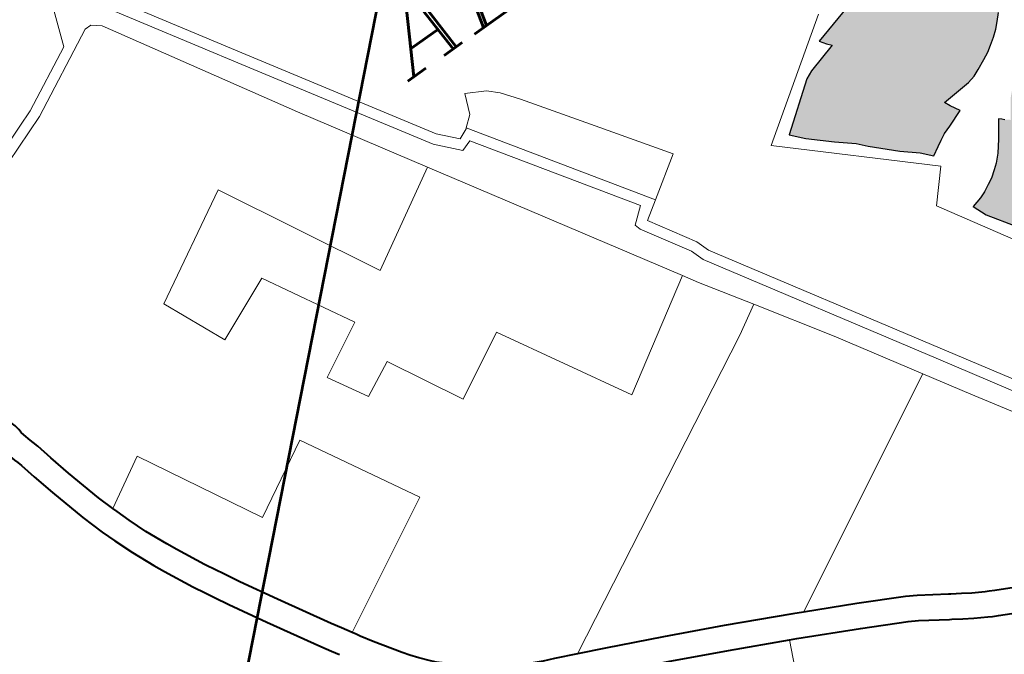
# Model space of a CAD drawing. Header units: metres. Extents: x 149090 to 149776, y 485756 to 486362.
# Tile 63 of 93: x 149604.86 to 149618.51, y 486293.55 to 486302.35. Entities that reach past the tile are written whole.
import ezdxf

# ---------------------------------------------------------------- set-up
doc = ezdxf.new("R2010")
doc.units = ezdxf.units.M
doc.header["$MEASUREMENT"] = 0
for name, color, linetype, lineweight in [('WVB-pen-brm-dik 018', 6, 'Continuous', 13), ('WVB-pen-dik 035', 1, 'Continuous', 40), ('WVB-raster-20%', 254, 'Continuous', 30), ('WVB-raster-60%', 253, 'Continuous', 30), ('WVB-tekst-dik 035', 1, 'Continuous', 40), ('WVB-tekst-dik 050', 1, 'Continuous', 53)]:
    doc.layers.add(name, color=color, linetype=linetype, lineweight=lineweight)
doc.styles.add('1 200   cursief   0.18', font='ITALICS.shx', dxfattribs={"height": 0.36})

# ---------------------------------------------------------------- blocks, each defined once
blk = doc.blocks.new('INZET')
at = {"layer": 'WVB-raster-20%'}
blk.add_hatch(color=256, dxfattribs=at).paths.add_polyline_path([(-0.03948, -0.105545), (-0.039743, -0.105255), (-0.040178, -0.104898), (-0.040814, -0.104276), (-0.041049, -0.104023), (-0.041507, -0.103635), (-0.042106, -0.103102), (-0.042424, -0.102755), (-0.041132, -0.101767), (-0.040902, -0.101659), (-0.040017, -0.101414), (-0.040132, -0.101289), (-0.040249, -0.101113), (-0.039073, -0.100782), (-0.038829, -0.100674), (-0.038656, -0.100562), (-0.038501, -0.10044), (-0.038337, -0.100309), (-0.038192, -0.100168), (-0.038061, -0.100013), (-0.037939, -0.099863), (-0.037826, -0.099699), (-0.037713, -0.099589), (-0.037439, -0.099461), (-0.037279, -0.099681), (-0.036825, -0.100459), (-0.036278, -0.101296), (-0.035646, -0.102251), (-0.035254, -0.102784), (-0.035441, -0.103), (-0.035586, -0.103178), (-0.035731, -0.103328), (-0.0359, -0.103511), (-0.036053, -0.103664), (-0.036236, -0.103809), (-0.036428, -0.10394), (-0.036606, -0.104053), (-0.036812, -0.104156), (-0.037094, -0.104292), (-0.037295, -0.104381), (-0.037529, -0.104432), (-0.038389, -0.104501), (-0.038318, -0.104669), (-0.038162, -0.104937), (-0.038646, -0.105123), (-0.038881, -0.105208), (-0.039063, -0.105301), (-0.039232, -0.1054)])
at = {"layer": 'WVB-raster-20%', "extrusion": (0, 0, -1)}
blk.add_hatch(color=256, dxfattribs=at).paths.add_polyline_path([(0.037284, -0.1107), (0.037115, -0.11065), (0.036725, -0.110507), (0.036371, -0.110333), (0.036014, -0.110108), (0.035353, -0.109654), (0.035059, -0.109301), (0.034666, -0.108639), (0.034527, -0.108746), (0.034527, -0.108747), (0.034036, -0.10827), (0.033668, -0.107964), (0.033365, -0.107747), (0.033062, -0.107576), (0.032596, -0.107413), (0.032875, -0.107134), (0.033558, -0.106358), (0.03495, -0.105073), (0.035634, -0.104448), (0.035929, -0.104611), (0.036103, -0.104759), (0.036282, -0.104918), (0.036445, -0.105093), (0.036818, -0.105458), (0.037167, -0.105954), (0.037298, -0.105856), (0.037359, -0.105801), (0.037431, -0.105736), (0.03775, -0.106195), (0.037988, -0.106505), (0.03819, -0.106703), (0.038341, -0.106827), (0.038534, -0.106964), (0.038708, -0.107061), (0.03891, -0.107162), (0.039098, -0.107235), (0.039405, -0.107318), (0.039236, -0.107715), (0.03875, -0.10845), (0.038466, -0.108911), (0.038306, -0.109182), (0.037888, -0.109925), (0.037523, -0.110411)])
at = {"layer": 'WVB-pen-brm-dik 018'}
for p, q in [((-0.057063, -0.088081), (-0.05746, -0.089161)), ((-0.05746, -0.089161), (-0.057063, -0.088081)), ((-0.055832, -0.088457), (-0.053393, -0.092355)), ((-0.053393, -0.092355), (-0.055832, -0.088457)), ((-0.053647, -0.092515), (-0.056087, -0.088615)), ((-0.056087, -0.088615), (-0.053647, -0.092515)), ((-0.05746, -0.089161), (-0.059246, -0.090079)), ((-0.059246, -0.090079), (-0.05746, -0.089161)), ((-0.059124, -0.090353), (-0.056697, -0.089107)), ((-0.056697, -0.089107), (-0.059124, -0.090353)), ((-0.056697, -0.089107), (-0.056505, -0.089107)), ((-0.056505, -0.089107), (-0.056697, -0.089107)), ((-0.056505, -0.089107), (-0.056249, -0.089303)), ((-0.056249, -0.089303), (-0.056505, -0.089107)), ((-0.056249, -0.089303), (-0.053204, -0.094377)), ((-0.053204, -0.094377), (-0.056249, -0.089303)), ((-0.059246, -0.090079), (-0.059724, -0.09026)), ((-0.059724, -0.09026), (-0.059246, -0.090079)), ((-0.059724, -0.09026), (-0.062398, -0.091276)), ((-0.062398, -0.091276), (-0.059724, -0.09026)), ((-0.062274, -0.09155), (-0.059124, -0.090353)), ((-0.059124, -0.090353), (-0.062274, -0.09155)), ((-0.050649, -0.097276), (-0.053647, -0.092515)), ((-0.053647, -0.092515), (-0.050649, -0.097276)), ((-0.053393, -0.092355), (-0.05041, -0.097092)), ((-0.05041, -0.097092), (-0.053393, -0.092355)), ((-0.053204, -0.094377), (-0.051141, -0.097705)), ((-0.051141, -0.097705), (-0.053204, -0.094377)), ((-0.056246, -0.094869), (-0.059298, -0.096588)), ((-0.059298, -0.096588), (-0.056246, -0.094869)), ((-0.053861, -0.099289), (-0.056246, -0.094869)), ((-0.056246, -0.094869), (-0.053861, -0.099289)), ((-0.059298, -0.096588), (-0.058491, -0.098377)), ((-0.058491, -0.098377), (-0.059298, -0.096588)), ((-0.049119, -0.096637), (-0.049338, -0.097185)), ((-0.049338, -0.097185), (-0.049119, -0.096637)), ((-0.048587, -0.096919), (-0.049119, -0.096637)), ((-0.049119, -0.096637), (-0.048587, -0.096919)), ((-0.048305, -0.097185), (-0.048587, -0.096919)), ((-0.048587, -0.096919), (-0.048305, -0.097185)), ((-0.064599, -0.09712), (-0.064586, -0.097229)), ((-0.05041, -0.097092), (-0.049951, -0.097587)), ((-0.049951, -0.097587), (-0.05041, -0.097092)), ((-0.049338, -0.097185), (-0.049634, -0.097437)), ((-0.049634, -0.097437), (-0.049338, -0.097185)), ((-0.047945, -0.097655), (-0.048305, -0.097185)), ((-0.048305, -0.097185), (-0.047945, -0.097655)), ((-0.064586, -0.097229), (-0.064568, -0.097321)), ((-0.064568, -0.097321), (-0.064511, -0.097544)), ((-0.050076, -0.097894), (-0.050649, -0.097276)), ((-0.050649, -0.097276), (-0.050076, -0.097894)), ((-0.049951, -0.097587), (-0.049651, -0.097451)), ((-0.049651, -0.097451), (-0.049951, -0.097587)), ((-0.049651, -0.097451), (-0.049634, -0.097437)), ((-0.049634, -0.097437), (-0.049651, -0.097451)), ((-0.049634, -0.097437), (-0.046494, -0.102089)), ((-0.046494, -0.102089), (-0.049634, -0.097437)), ((-0.064511, -0.097544), (-0.064476, -0.097644)), ((-0.064476, -0.097644), (-0.064431, -0.097799)), ((-0.058491, -0.098377), (-0.056667, -0.09757)), ((-0.056667, -0.09757), (-0.058491, -0.098377)), ((-0.056667, -0.09757), (-0.055264, -0.100061)), ((-0.055264, -0.100061), (-0.056667, -0.09757)), ((-0.051141, -0.097705), (-0.053861, -0.099289)), ((-0.053861, -0.099289), (-0.051141, -0.097705)), ((-0.051141, -0.097705), (-0.047093, -0.104234)), ((-0.047093, -0.104234), (-0.051141, -0.097705)), ((-0.046598, -0.099565), (-0.047945, -0.097655)), ((-0.047945, -0.097655), (-0.046598, -0.099565)), ((-0.065109, -0.097977), (-0.065143, -0.097857)), ((-0.064998, -0.098439), (-0.065109, -0.097977)), ((-0.064431, -0.097799), (-0.064318, -0.098275)), ((-0.049759, -0.097789), (-0.050076, -0.097894)), ((-0.050076, -0.097894), (-0.049759, -0.097789)), ((-0.04693, -0.10198), (-0.049759, -0.097789)), ((-0.049759, -0.097789), (-0.04693, -0.10198)), ((-0.064318, -0.098275), (-0.064164, -0.098907)), ((-0.064841, -0.099083), (-0.064998, -0.098439)), ((-0.064552, -0.100136), (-0.064841, -0.099083)), ((-0.064164, -0.098907), (-0.063881, -0.099935)), ((-0.063728, -0.100408), (-0.062339, -0.099614)), ((-0.062339, -0.099614), (-0.060478, -0.103003)), ((-0.045362, -0.101329), (-0.046598, -0.099565)), ((-0.046598, -0.099565), (-0.045362, -0.101329)), ((-0.063881, -0.099935), (-0.063728, -0.100408)), ((-0.064343, -0.100778), (-0.064552, -0.100136)), ((-0.055264, -0.100061), (-0.056773, -0.100868)), ((-0.056773, -0.100868), (-0.055264, -0.100061)), ((-0.063728, -0.100408), (-0.063681, -0.10055)), ((-0.063681, -0.10055), (-0.063542, -0.100932)), ((-0.043008, -0.10271), (-0.03983, -0.100487)), ((-0.03983, -0.100487), (-0.043008, -0.10271)), ((-0.064198, -0.101177), (-0.064343, -0.100778)), ((-0.063542, -0.100932), (-0.06334, -0.101459)), ((-0.056773, -0.100868), (-0.056141, -0.101955)), ((-0.056141, -0.101955), (-0.056773, -0.100868)), ((-0.040249, -0.101113), (-0.039073, -0.100782)), ((-0.063987, -0.101726), (-0.064198, -0.101177)), ((-0.040132, -0.101289), (-0.040249, -0.101113)), ((-0.040017, -0.101414), (-0.040132, -0.101289)), ((-0.06334, -0.101459), (-0.063069, -0.102073)), ((-0.056141, -0.101955), (-0.055159, -0.101464)), ((-0.055159, -0.101464), (-0.056141, -0.101955)), ((-0.055159, -0.101464), (-0.054037, -0.103534)), ((-0.054037, -0.103534), (-0.055159, -0.101464)), ((-0.046494, -0.102089), (-0.045362, -0.101329)), ((-0.045362, -0.101329), (-0.046494, -0.102089)), ((-0.040902, -0.101659), (-0.040017, -0.101414)), ((-0.063706, -0.102364), (-0.063987, -0.101726)), ((-0.060478, -0.103003), (-0.058394, -0.101849)), ((-0.058394, -0.101849), (-0.056586, -0.105063)), ((-0.042424, -0.102755), (-0.041132, -0.101767)), ((-0.041132, -0.101767), (-0.040902, -0.101659)), ((-0.063069, -0.102073), (-0.062933, -0.102361)), ((-0.047364, -0.10234), (-0.04693, -0.10198)), ((-0.04693, -0.10198), (-0.047364, -0.10234)), ((-0.046494, -0.102089), (-0.047003, -0.10243)), ((-0.047003, -0.10243), (-0.046494, -0.102089)), ((-0.063562, -0.102667), (-0.063706, -0.102364)), ((-0.062933, -0.102361), (-0.06254, -0.103145)), ((-0.047307, -0.102507), (-0.047364, -0.10234)), ((-0.047364, -0.10234), (-0.047307, -0.102507)), ((-0.063161, -0.103469), (-0.063562, -0.102667)), ((-0.054037, -0.103534), (-0.052213, -0.102552)), ((-0.052213, -0.102552), (-0.054037, -0.103534)), ((-0.052213, -0.102552), (-0.050143, -0.10613)), ((-0.050143, -0.10613), (-0.052213, -0.102552)), ((-0.046498, -0.103832), (-0.047307, -0.102507)), ((-0.047307, -0.102507), (-0.046498, -0.103832)), ((-0.047003, -0.10243), (-0.046225, -0.103704)), ((-0.046225, -0.103704), (-0.047003, -0.10243)), ((-0.03949, -0.10589), (-0.043008, -0.10271)), ((-0.043008, -0.10271), (-0.03949, -0.10589)), ((-0.042106, -0.103102), (-0.042424, -0.102755)), ((-0.06254, -0.103145), (-0.062357, -0.103481)), ((-0.041507, -0.103635), (-0.042106, -0.103102)), ((-0.062973, -0.103815), (-0.063161, -0.103469)), ((-0.062357, -0.103481), (-0.062275, -0.103633)), ((-0.035731, -0.103328), (-0.0359, -0.103511)), ((-0.062275, -0.103633), (-0.062227, -0.103721)), ((-0.062227, -0.103721), (-0.06202, -0.104103)), ((-0.046225, -0.103704), (-0.046097, -0.104079)), ((-0.046097, -0.104079), (-0.046225, -0.103704)), ((-0.041049, -0.104023), (-0.041507, -0.103635)), ((-0.036053, -0.103664), (-0.036236, -0.103809)), ((-0.0359, -0.103511), (-0.036053, -0.103664)), ((-0.06289, -0.103967), (-0.062973, -0.103815)), ((-0.062842, -0.104055), (-0.06289, -0.103967)), ((-0.04637, -0.104208), (-0.046498, -0.103832)), ((-0.046498, -0.103832), (-0.04637, -0.104208)), ((-0.040814, -0.104276), (-0.041049, -0.104023)), ((-0.036428, -0.10394), (-0.036606, -0.104053)), ((-0.036236, -0.103809), (-0.036428, -0.10394)), ((-0.062631, -0.104445), (-0.062842, -0.104055)), ((-0.06202, -0.104103), (-0.061446, -0.1051)), ((-0.050143, -0.10613), (-0.047093, -0.104234)), ((-0.047093, -0.104234), (-0.050143, -0.10613)), ((-0.047093, -0.104234), (-0.046835, -0.10465)), ((-0.046835, -0.10465), (-0.047093, -0.104234)), ((-0.042663, -0.11016), (-0.04637, -0.104208)), ((-0.04637, -0.104208), (-0.042663, -0.11016)), ((-0.046097, -0.104079), (-0.042408, -0.110002)), ((-0.042408, -0.110002), (-0.046097, -0.104079)), ((-0.040178, -0.104898), (-0.040814, -0.104276)), ((-0.037094, -0.104292), (-0.037295, -0.104381)), ((-0.036812, -0.104156), (-0.037094, -0.104292)), ((-0.036606, -0.104053), (-0.036812, -0.104156)), ((-0.062051, -0.105453), (-0.062631, -0.104445)), ((-0.037529, -0.104432), (-0.038389, -0.104501)), ((-0.038389, -0.104501), (-0.038318, -0.104669)), ((-0.037295, -0.104381), (-0.037529, -0.104432)), ((-0.046835, -0.10465), (-0.045935, -0.106027)), ((-0.045935, -0.106027), (-0.046835, -0.10465)), ((-0.038318, -0.104669), (-0.038162, -0.104937)), ((-0.061446, -0.1051), (-0.060615, -0.106506)), ((-0.056586, -0.105063), (-0.060283, -0.107047)), ((-0.039743, -0.105255), (-0.040178, -0.104898)), ((-0.038646, -0.105123), (-0.038881, -0.105208)), ((-0.038162, -0.104937), (-0.038646, -0.105123)), ((-0.03948, -0.105545), (-0.039743, -0.105255)), ((-0.039063, -0.105301), (-0.039232, -0.1054)), ((-0.038881, -0.105208), (-0.039063, -0.105301)), ((-0.061214, -0.106867), (-0.062051, -0.105453)), ((-0.039232, -0.1054), (-0.03948, -0.105545)), ((-0.04022, -0.106717), (-0.03949, -0.10589)), ((-0.03949, -0.10589), (-0.04022, -0.106717)), ((-0.03775, -0.106195), (-0.037431, -0.105736)), ((-0.037431, -0.105736), (-0.037359, -0.105801)), ((-0.037359, -0.105801), (-0.037298, -0.105856)), ((-0.045935, -0.106027), (-0.046748, -0.106502)), ((-0.046748, -0.106502), (-0.045935, -0.106027)), ((-0.044624, -0.108032), (-0.045935, -0.106027)), ((-0.045935, -0.106027), (-0.044624, -0.108032)), ((-0.037988, -0.106505), (-0.03775, -0.106195)), ((-0.060615, -0.106506), (-0.06045, -0.106775)), ((-0.046748, -0.106502), (-0.055522, -0.111133)), ((-0.055522, -0.111133), (-0.046748, -0.106502)), ((-0.03749, -0.111209), (-0.04022, -0.106717)), ((-0.04022, -0.106717), (-0.03749, -0.111209)), ((-0.038341, -0.106827), (-0.03819, -0.106703)), ((-0.03819, -0.106703), (-0.037988, -0.106505)), ((-0.061047, -0.107141), (-0.061214, -0.106867)), ((-0.06045, -0.106775), (-0.060283, -0.107047)), ((-0.038708, -0.107061), (-0.038534, -0.106964)), ((-0.038534, -0.106964), (-0.038341, -0.106827)), ((-0.060921, -0.107346), (-0.061047, -0.107141)), ((-0.060283, -0.107047), (-0.060222, -0.107147)), ((-0.060222, -0.107147), (-0.060155, -0.107257)), ((-0.060155, -0.107257), (-0.059953, -0.107586)), ((-0.039405, -0.107318), (-0.039098, -0.107235)), ((-0.039098, -0.107235), (-0.03891, -0.107162)), ((-0.03891, -0.107162), (-0.038708, -0.107061)), ((-0.039236, -0.107715), (-0.039405, -0.107318)), ((-0.059953, -0.107586), (-0.059473, -0.108302)), ((-0.03875, -0.10845), (-0.039236, -0.107715)), ((-0.043214, -0.110306), (-0.044624, -0.108032)), ((-0.044624, -0.108032), (-0.043214, -0.110306)), ((-0.059473, -0.108302), (-0.059342, -0.108484)), ((-0.042408, -0.110002), (-0.039704, -0.114377)), ((-0.039704, -0.114377), (-0.042408, -0.110002)), ((-0.049729, -0.113795), (-0.043214, -0.110306)), ((-0.043214, -0.110306), (-0.049729, -0.113795)), ((-0.043214, -0.110306), (-0.042453, -0.111532)), ((-0.042453, -0.111532), (-0.043214, -0.110306)), ((-0.039961, -0.114532), (-0.042663, -0.11016)), ((-0.042663, -0.11016), (-0.039961, -0.114532)), ((-0.05611, -0.110873), (-0.055522, -0.111133)), ((-0.055522, -0.111133), (-0.05479, -0.111456)), ((-0.05479, -0.111456), (-0.053298, -0.112117)), ((-0.042453, -0.111532), (-0.040348, -0.114893)), ((-0.040348, -0.114893), (-0.042453, -0.111532)), ((-0.053298, -0.112117), (-0.051741, -0.112833)), ((-0.052038, -0.113467), (-0.053586, -0.112755)), ((-0.051741, -0.112833), (-0.049995, -0.113665)), ((-0.050486, -0.114206), (-0.052038, -0.113467)), ((-0.049995, -0.113665), (-0.049729, -0.113795)), ((-0.049729, -0.113795), (-0.048383, -0.114457)), ((-0.053094, -0.119898), (-0.050486, -0.114206)), ((-0.050486, -0.114206), (-0.053094, -0.119898)), ((-0.050299, -0.114295), (-0.050486, -0.114206)), ((-0.048695, -0.115084), (-0.050299, -0.114295)), ((-0.048383, -0.114457), (-0.047168, -0.115069)), ((-0.047504, -0.115684), (-0.048695, -0.115084)), ((-0.047168, -0.115069), (-0.046889, -0.115235)), ((-0.046889, -0.115235), (-0.046154, -0.115709)), ((-0.047257, -0.11583), (-0.047504, -0.115684)), ((-0.046154, -0.115709), (-0.046102, -0.115743)), ((-0.046102, -0.115743), (-0.045848, -0.115907)), ((-0.046535, -0.116296), (-0.047257, -0.11583)), ((-0.045848, -0.115907), (-0.04561, -0.116054)), ((-0.046483, -0.11633), (-0.046535, -0.116296)), ((-0.04561, -0.116054), (-0.045286, -0.11624)), ((-0.045286, -0.11624), (-0.045188, -0.116293)), ((-0.045188, -0.116293), (-0.045047, -0.116363)), ((-0.046222, -0.1165), (-0.046483, -0.11633)), ((-0.045967, -0.116656), (-0.046222, -0.1165)), ((-0.045047, -0.116363), (-0.044558, -0.116609)), ((-0.045628, -0.116851), (-0.045967, -0.116656)), ((-0.045512, -0.116915), (-0.045628, -0.116851)), ((-0.045359, -0.11699), (-0.045512, -0.116915)), ((-0.044862, -0.11724), (-0.045359, -0.11699))]:
    blk.add_line(p, q, dxfattribs=at)
at = {"layer": 'WVB-pen-dik 035', "flags": 128}
for points in [[(-0.065616, -0.096066), (-0.065488, -0.096516), (-0.065378, -0.096912), (-0.065325, -0.097067), (-0.065303, -0.097132), (-0.065294, -0.097205), (-0.065278, -0.097339), (-0.065251, -0.097477), (-0.065182, -0.097747), (-0.065143, -0.097857), (-0.065109, -0.097977), (-0.064998, -0.098439), (-0.064841, -0.099083), (-0.064552, -0.100136), (-0.064343, -0.100778), (-0.064198, -0.101177), (-0.063987, -0.101726), (-0.063706, -0.102364), (-0.063562, -0.102667), (-0.063161, -0.103469), (-0.062973, -0.103815)], [(-0.063728, -0.100408), (-0.063881, -0.099935), (-0.064164, -0.098907), (-0.064318, -0.098275), (-0.064431, -0.097799), (-0.064476, -0.097644), (-0.064511, -0.097544), (-0.064568, -0.097321), (-0.064586, -0.097229), (-0.064599, -0.09712), (-0.064618, -0.096976), (-0.064661, -0.096842), (-0.06471, -0.096704), (-0.064814, -0.096327), (-0.064941, -0.09588)], [(-0.062357, -0.103481), (-0.06254, -0.103145), (-0.062933, -0.102361), (-0.063069, -0.102073), (-0.06334, -0.101459), (-0.063542, -0.100932), (-0.063681, -0.10055), (-0.063728, -0.100408)], [(-0.062275, -0.103633), (-0.062357, -0.103481)], [(-0.062227, -0.103721), (-0.062275, -0.103633)], [(-0.06045, -0.106775), (-0.060615, -0.106506), (-0.061446, -0.1051), (-0.06202, -0.104103), (-0.062227, -0.103721)], [(-0.062973, -0.103815), (-0.06289, -0.103967)], [(-0.06289, -0.103967), (-0.062842, -0.104055)], [(-0.062842, -0.104055), (-0.062631, -0.104445), (-0.062051, -0.105453), (-0.061214, -0.106867), (-0.061047, -0.107141)], [(-0.060283, -0.107047), (-0.06045, -0.106775)], [(-0.061047, -0.107141), (-0.060921, -0.107346)], [(-0.060222, -0.107147), (-0.060283, -0.107047)], [(-0.060155, -0.107257), (-0.060222, -0.107147)], [(-0.055522, -0.111133), (-0.05611, -0.110873), (-0.056409, -0.110747), (-0.056928, -0.110495), (-0.057087, -0.11041), (-0.057367, -0.110242), (-0.057608, -0.110102), (-0.057725, -0.11002), (-0.057902, -0.10989), (-0.058085, -0.109753), (-0.058458, -0.109437), (-0.058627, -0.109273), (-0.058732, -0.109175), (-0.058841, -0.109068), (-0.05896, -0.108938), (-0.059175, -0.10869), (-0.059342, -0.108484), (-0.059473, -0.108302), (-0.059953, -0.107586), (-0.060155, -0.107257)], [(-0.05479, -0.111456), (-0.055522, -0.111133)], [(-0.049729, -0.113795), (-0.049995, -0.113665), (-0.051741, -0.112833), (-0.053298, -0.112117), (-0.05479, -0.111456)], [(-0.055073, -0.112096), (-0.053586, -0.112755), (-0.052038, -0.113467), (-0.050486, -0.114206)], [(-0.046102, -0.115743), (-0.046154, -0.115709), (-0.046889, -0.115235), (-0.047168, -0.115069), (-0.048383, -0.114457), (-0.049729, -0.113795)], [(-0.050486, -0.114206), (-0.050299, -0.114295), (-0.048695, -0.115084), (-0.047504, -0.115684), (-0.047257, -0.11583), (-0.046535, -0.116296), (-0.046483, -0.11633)], [(-0.042683, -0.11752), (-0.043393, -0.117141), (-0.044021, -0.116858), (-0.044558, -0.116609), (-0.045047, -0.116363), (-0.045188, -0.116293), (-0.045286, -0.11624), (-0.04561, -0.116054), (-0.045848, -0.115907), (-0.046102, -0.115743)], [(-0.046483, -0.11633), (-0.046222, -0.1165), (-0.045967, -0.116656), (-0.045628, -0.116851), (-0.045512, -0.116915), (-0.045359, -0.11699), (-0.044862, -0.11724), (-0.044312, -0.117495), (-0.043701, -0.11777), (-0.043013, -0.118137)]]:
    blk.add_lwpolyline(points, dxfattribs=at)
at = {"layer": 'WVB-raster-20%', "flags": 128}
for points in [[(-0.039073, -0.100782), (-0.040249, -0.101113), (-0.040132, -0.101289), (-0.040017, -0.101414), (-0.040902, -0.101659), (-0.041132, -0.101767), (-0.042424, -0.102755), (-0.042106, -0.103102), (-0.041507, -0.103635), (-0.041049, -0.104023), (-0.040814, -0.104276), (-0.040178, -0.104898), (-0.039743, -0.105255), (-0.03948, -0.105545), (-0.039232, -0.1054), (-0.039063, -0.105301), (-0.038881, -0.105208), (-0.038646, -0.105123), (-0.038162, -0.104937), (-0.038318, -0.104669), (-0.038389, -0.104501), (-0.037529, -0.104432), (-0.037295, -0.104381), (-0.037094, -0.104292), (-0.036812, -0.104156), (-0.036606, -0.104053), (-0.036428, -0.10394), (-0.036236, -0.103809), (-0.036053, -0.103664), (-0.0359, -0.103511), (-0.035731, -0.103328)], [(-0.037298, -0.105856), (-0.037359, -0.105801), (-0.037431, -0.105736), (-0.03775, -0.106195), (-0.037988, -0.106505), (-0.03819, -0.106703), (-0.038341, -0.106827), (-0.038534, -0.106964), (-0.038708, -0.107061), (-0.03891, -0.107162), (-0.039098, -0.107235), (-0.039405, -0.107318), (-0.039236, -0.107715), (-0.03875, -0.10845)]]:
    blk.add_lwpolyline(points, dxfattribs=at)
at = {"layer": 'WVB-tekst-dik 035', "style": '1 200   cursief   0.18'}
blk.add_text('ALMERE-HOUT', height=0.0024, dxfattribs=at).set_placement((-0.050007, -0.095438))

msp = doc.modelspace()

# ---------------------------------------------------------------- linework, layer by layer
at = {"layer": 'WVB-tekst-dik 050'}
msp.add_line((149605.426, 486280.151), (149610.9, 486308.021), dxfattribs=at)

# ---------------------------------------------------------------- block references
at = {"layer": 'WVB-raster-60%', "xscale": 500.0000000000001, "yscale": 500.0000000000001, "zscale": 500.0000000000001, "rotation": 35.19028839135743}
msp.add_blockref('INZET', (149603.259, 486354.964), dxfattribs=at)

doc.saveas('drawing.dxf')
